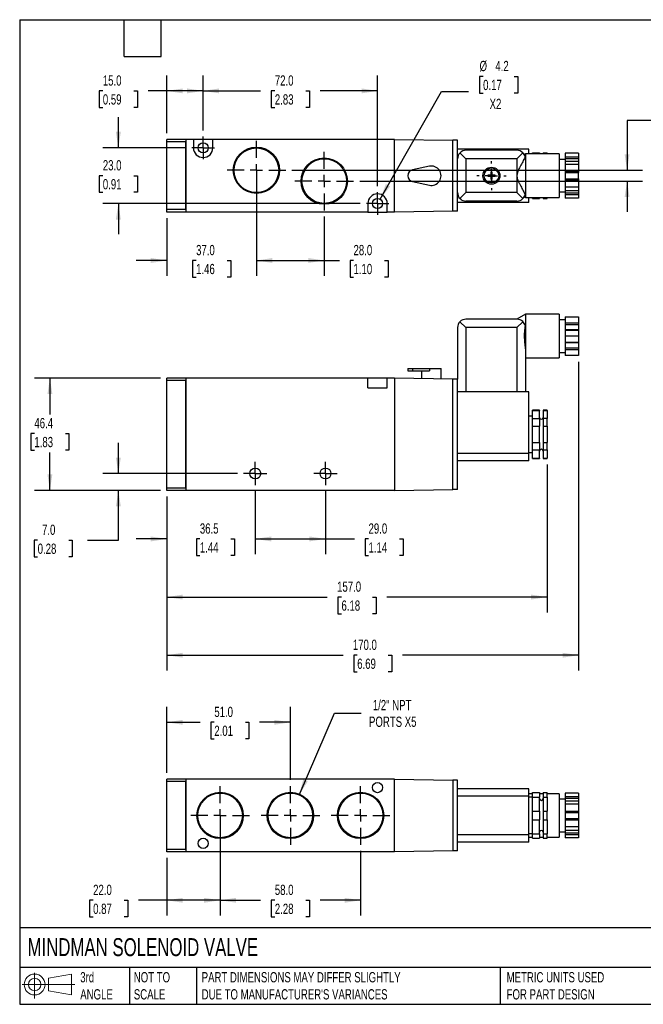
# Model space of a CAD drawing. Header units: millimetres. Extents: x 13 to 546, y 13 to 419.
# Tile 1 of 2: x 13 to 270, y 13 to 419. Entities that reach past the tile are written whole.
import ezdxf

# ---------------------------------------------------------------- set-up
doc = ezdxf.new("R2010")
doc.units = ezdxf.units.MM
doc.header["$LTSCALE"] = 2
doc.linetypes.add('SLD-Center', pattern=[19.05, 15.24, -1.27, 1.27, -1.27])
doc.linetypes.add('SLD-Solid', pattern=[0])
doc.layers.add('CENTER', color=40, linetype='SLD-Center')
doc.layers.add('SLD-DEFPOINTS', color=7, linetype='Continuous')
doc.layers.add('DIMENSIONS', color=140, linetype='SLD-Solid', lineweight=25)
doc.layers.add('TEXT', color=140, linetype='SLD-Solid', lineweight=25)
doc.styles.add('SLDTEXTSTYLE0', font='TXT', dxfattribs={"width": 0.7})
doc.dimstyles.new('SLDDIMSTYLE0', dxfattribs={"dimtxt": 4.316016, "dimasz": 6.604, "dimexe": 0, "dimexo": 0.0625, "dimgap": 1.079004, "dimtad": 0, "dimtih": 1, "dimtoh": 1, "dimdec": 1, "dimrnd": 1e-09, "dimzin": 4, "dimdsep": 46, "dimtxsty": 'SLDTEXTSTYLE0', "dimsah": 1, "dimcen": 0.09, "dimadec": 0, "dimazin": 1, "dimtfac": 1, "dimtdec": 1, "dimtofl": 0, "dimtmove": 0, "dimatfit": 3, "dimfxl": 0, "dimfrac": 2, "dimtolj": 1, "dimtzin": 12, "dimarcsym": 0})
doc.dimstyles.new('SLDDIMSTYLE1', dxfattribs={"dimtxt": 4.316016, "dimasz": 6.604, "dimexe": 0, "dimexo": 0.0625, "dimgap": 1.079004, "dimtad": 0, "dimtih": 1, "dimtoh": 1, "dimdec": 1, "dimrnd": 1e-09, "dimzin": 12, "dimdsep": 46, "dimtxsty": 'SLDTEXTSTYLE0', "dimsah": 1, "dimcen": 0.09, "dimadec": 0, "dimazin": 3, "dimtfac": 1, "dimtdec": 1, "dimtmove": 0, "dimatfit": 0, "dimfxl": 0, "dimfrac": 2, "dimtolj": 1, "dimtzin": 12, "dimarcsym": 0})
doc.dimstyles.new('SLDDIMSTYLE2', dxfattribs={"dimtxt": 4.316016, "dimasz": 6.604, "dimexe": 0, "dimexo": 0.0625, "dimgap": 1.079004, "dimtad": 0, "dimtih": 1, "dimtoh": 1, "dimdec": 1, "dimrnd": 1e-09, "dimzin": 4, "dimdsep": 46, "dimtxsty": 'SLDTEXTSTYLE0', "dimsah": 1, "dimcen": 0.09, "dimadec": 0, "dimazin": 1, "dimtfac": 1, "dimtdec": 1, "dimtmove": 0, "dimatfit": 0, "dimfxl": 0, "dimfrac": 2, "dimtolj": 1, "dimtzin": 12, "dimarcsym": 0})
doc.dimstyles.new('SLDDIMSTYLE3', dxfattribs={"dimtxt": 4.316016, "dimasz": 6.604, "dimexe": 0, "dimexo": 0.0625, "dimgap": 1.079004, "dimtad": 0, "dimtih": 1, "dimtoh": 1, "dimdec": 1, "dimrnd": 1e-09, "dimzin": 12, "dimdsep": 46, "dimtxsty": 'SLDTEXTSTYLE0', "dimsah": 1, "dimcen": 0.09, "dimadec": 0, "dimazin": 3, "dimtfac": 1, "dimtdec": 1, "dimtofl": 0, "dimtmove": 0, "dimatfit": 3, "dimfxl": 0, "dimfrac": 2, "dimtolj": 1, "dimtzin": 12, "dimarcsym": 0})
doc.dimstyles.new('SLDDIMSTYLE4', dxfattribs={"dimtxt": 4.316016, "dimasz": 6.604, "dimexe": 0, "dimexo": 0.0625, "dimgap": 1.079004, "dimtad": 0, "dimtih": 1, "dimtoh": 1, "dimdec": 1, "dimrnd": 1e-09, "dimzin": 12, "dimdsep": 46, "dimtxsty": 'SLDTEXTSTYLE0', "dimsah": 1, "dimcen": 0, "dimadec": 0, "dimazin": 3, "dimtfac": 1, "dimtdec": 1, "dimtofl": 0, "dimtmove": 0, "dimatfit": 3, "dimfxl": 0, "dimfrac": 2, "dimtolj": 1, "dimtzin": 12, "dimarcsym": 0})
doc.dimstyles.new('SLDDIMSTYLE5', dxfattribs={"dimtxt": 4.316016, "dimasz": 6.604, "dimexe": 0, "dimexo": 0.0625, "dimgap": 1.079004, "dimtad": 0, "dimtih": 1, "dimtoh": 1, "dimdec": 1, "dimrnd": 1e-09, "dimzin": 12, "dimdsep": 46, "dimtxsty": 'SLDTEXTSTYLE0', "dimsah": 1, "dimcen": 0, "dimadec": 0, "dimazin": 3, "dimtfac": 1, "dimtdec": 1, "dimtofl": 0, "dimtmove": 0, "dimatfit": 3, "dimfxl": 0, "dimfrac": 2, "dimtolj": 1, "dimtzin": 12, "dimarcsym": 0})

# ---------------------------------------------------------------- blocks, each defined once
blk = doc.blocks.new('Block11')
at = {"color": 7, "linetype": 'SLD-Solid', "lineweight": 18}
for p, q in [((5.18, 10.62), (5.18, 0)), ((10.96, 8.33), (20.35, 10.06)), ((10.96, 3.19), (10.96, 8.33)), ((20.35, 10.06), (20.35, 1.46)), ((0, 5.76), (21.75, 5.76)), ((10.96, 3.19), (20.35, 1.46))]:
    blk.add_line(p, q, dxfattribs=at)
for radius in [4.3, 2.57]:
    blk.add_circle((5.18, 5.76), radius, dxfattribs=at)
blk = doc.blocks.new('Block12')
at = {"layer": 'SLD-DEFPOINTS'}
blk.add_blockref('Block11', (0, 0), dxfattribs=at)
blk = doc.blocks.new('_D')
at = {"layer": 'DIMENSIONS'}
for p, q in [((109.93, 224.46), (109.93, 198.44)), ((138.93, 224.46), (138.93, 198.44)), ((109.93, 204.79), (138.93, 204.79)), ((138.93, 204.79), (150.85, 204.79)), ((156.7, 204.79), (155.25, 204.79)), ((155.25, 204.79), (155.25, 197.93)), ((169.52, 204.79), (170.97, 204.79)), ((170.97, 204.79), (170.97, 197.93)), ((155.25, 197.93), (156.7, 197.93)), ((170.97, 197.93), (169.52, 197.93))]:
    blk.add_line(p, q, dxfattribs=at)
for points in [[(109.93, 204.79), (116.53, 203.77), (116.53, 205.8)], [(138.93, 204.79), (132.32, 205.8), (132.32, 203.77)]]:
    blk.add_solid(points, dxfattribs=at)
at = {"layer": 'DIMENSIONS', "char_height": 4.233, "attachment_point": 1, "style": 'SLDTEXTSTYLE0'}
for s, insert in [('29.0', (156.7, 211.21)), ('1.14', (156.7, 203.39))]:
    blk.add_mtext(s, dxfattribs=dict(at, insert=insert))
blk = doc.blocks.new('_D_1')
at = {"layer": 'DIMENSIONS'}
for p, q in [((109.93, 224.46), (109.93, 198.44)), ((73.43, 222.25), (73.43, 198.44)), ((73.43, 204.79), (60.73, 204.79)), ((87.07, 204.79), (85.62, 204.79)), ((85.62, 204.79), (85.62, 197.93)), ((99.9, 204.79), (101.35, 204.79)), ((101.35, 204.79), (101.35, 197.93)), ((109.93, 204.79), (122.63, 204.79)), ((85.62, 197.93), (87.07, 197.93)), ((101.35, 197.93), (99.9, 197.93))]:
    blk.add_line(p, q, dxfattribs=at)
for points in [[(73.43, 204.79), (66.82, 205.8), (66.82, 203.77)], [(109.93, 204.79), (116.53, 203.77), (116.53, 205.8)]]:
    blk.add_solid(points, dxfattribs=at)
at = {"layer": 'DIMENSIONS', "char_height": 4.233, "attachment_point": 1, "style": 'SLDTEXTSTYLE0'}
for s, insert in [('36.5', (87.07, 211.21)), ('1.44', (87.07, 203.39))]:
    blk.add_mtext(s, dxfattribs=dict(at, insert=insert))
blk = doc.blocks.new('_D_2')
at = {"layer": 'DIMENSIONS'}
for p, q in [((53.43, 231.79), (53.43, 244.49)), ((102.6, 231.79), (47.08, 231.79)), ((70.89, 224.79), (47.08, 224.79)), ((53.43, 204.26), (53.43, 224.79)), ((20.12, 204.26), (18.67, 204.26)), ((18.67, 204.26), (18.67, 197.4)), ((32.95, 204.26), (34.4, 204.26)), ((34.4, 204.26), (34.4, 197.4)), ((40.73, 204.26), (53.43, 204.26)), ((18.67, 197.4), (20.12, 197.4)), ((34.4, 197.4), (32.95, 197.4))]:
    blk.add_line(p, q, dxfattribs=at)
for points in [[(53.43, 231.79), (54.44, 238.39), (52.41, 238.39)], [(53.43, 224.79), (52.41, 218.18), (54.44, 218.18)]]:
    blk.add_solid(points, dxfattribs=at)
at = {"layer": 'DIMENSIONS', "char_height": 4.233, "attachment_point": 1, "style": 'SLDTEXTSTYLE0'}
for s, insert in [('7.0', (21.92, 210.69)), ('0.28', (20.12, 202.86))]:
    blk.add_mtext(s, dxfattribs=dict(at, insert=insert))
blk = doc.blocks.new('_D_3')
at = {"layer": 'DIMENSIONS'}
for p, q in [((70.89, 271.19), (18.82, 271.19)), ((25.17, 271.19), (25.17, 256.11)), ((18.76, 248.29), (17.31, 248.29)), ((17.31, 248.29), (17.31, 241.43)), ((31.59, 248.29), (33.04, 248.29)), ((33.04, 248.29), (33.04, 241.43)), ((17.31, 241.43), (18.76, 241.43)), ((25.17, 224.79), (25.17, 240.46)), ((33.04, 241.43), (31.59, 241.43)), ((70.89, 224.79), (18.82, 224.79))]:
    blk.add_line(p, q, dxfattribs=at)
for points in [[(25.17, 271.19), (24.16, 264.58), (26.19, 264.58)], [(25.17, 224.79), (26.19, 231.39), (24.16, 231.39)]]:
    blk.add_solid(points, dxfattribs=at)
at = {"layer": 'DIMENSIONS', "char_height": 4.233, "attachment_point": 1, "style": 'SLDTEXTSTYLE0'}
for s, insert in [('46.4', (18.76, 254.71)), ('1.83', (18.76, 246.89))]:
    blk.add_mtext(s, dxfattribs=dict(at, insert=insert))
blk = doc.blocks.new('_D_4')
at = {"layer": 'DIMENSIONS'}
for p, q in [((230.43, 235.45), (230.43, 174.44)), ((73.43, 222.25), (73.43, 174.44)), ((73.43, 180.79), (139.67, 180.79)), ((145.52, 180.79), (144.07, 180.79)), ((144.07, 180.79), (144.07, 173.93)), ((158.34, 180.79), (159.79, 180.79)), ((159.79, 180.79), (159.79, 173.93)), ((230.43, 180.79), (164.19, 180.79)), ((144.07, 173.93), (145.52, 173.93)), ((159.79, 173.93), (158.34, 173.93))]:
    blk.add_line(p, q, dxfattribs=at)
for points in [[(73.43, 180.79), (80.03, 179.77), (80.03, 181.8)], [(230.43, 180.79), (223.82, 181.8), (223.82, 179.77)]]:
    blk.add_solid(points, dxfattribs=at)
at = {"layer": 'DIMENSIONS', "char_height": 4.233, "attachment_point": 1, "style": 'SLDTEXTSTYLE0'}
for s, insert in [('157.0', (143.72, 187.21)), ('6.18', (145.52, 179.39))]:
    blk.add_mtext(s, dxfattribs=dict(at, insert=insert))
blk = doc.blocks.new('_D_5')
at = {"layer": 'DIMENSIONS'}
for p, q in [((243.43, 277.95), (243.43, 150.44)), ((73.43, 222.25), (73.43, 150.44)), ((73.43, 156.79), (146.17, 156.79)), ((152.02, 156.79), (150.57, 156.79)), ((150.57, 156.79), (150.57, 149.93)), ((164.84, 156.79), (166.29, 156.79)), ((166.29, 156.79), (166.29, 149.93)), ((243.43, 156.79), (170.69, 156.79)), ((150.57, 149.93), (152.02, 149.93)), ((166.29, 149.93), (164.84, 149.93))]:
    blk.add_line(p, q, dxfattribs=at)
for points in [[(73.43, 156.79), (80.03, 155.77), (80.03, 157.8)], [(243.43, 156.79), (236.82, 157.8), (236.82, 155.77)]]:
    blk.add_solid(points, dxfattribs=at)
at = {"layer": 'DIMENSIONS', "char_height": 4.233, "attachment_point": 1, "style": 'SLDTEXTSTYLE0'}
for s, insert in [('170.0', (150.22, 163.21)), ('6.69', (152.02, 155.39))]:
    blk.add_mtext(s, dxfattribs=dict(at, insert=insert))
blk = doc.blocks.new('SW_CENTERMARKSYMBOL_0')
at = {"layer": 'CENTER', "color": 0}
for p, q in [((0, 2.54), (0, 4.79)), ((-2.54, 0), (-4.79, 0)), ((0, 0), (-2.54, 0)), ((0, 0), (0, 2.54)), ((0, 0), (0, -2.54)), ((0, 0), (2.54, 0)), ((2.54, 0), (4.79, 0)), ((0, -2.54), (0, -4.79))]:
    blk.add_line(p, q, dxfattribs=at)
blk = doc.blocks.new('SW_CENTERMARKSYMBOL_1')
at = {"layer": 'CENTER', "color": 0}
for p, q in [((0, 2.54), (0, 4.79)), ((-2.54, 0), (-4.79, 0)), ((0, 0), (-2.54, 0)), ((0, 0), (0, 2.54)), ((0, 0), (0, -2.54)), ((0, 0), (2.54, 0)), ((2.54, 0), (4.79, 0)), ((0, -2.54), (0, -4.79))]:
    blk.add_line(p, q, dxfattribs=at)
blk = doc.blocks.new('_D_9')
at = {"layer": 'DIMENSIONS'}
for p, q in [((88.43, 373.39), (88.43, 396.06)), ((160.43, 350.39), (160.43, 396.06)), ((88.43, 389.71), (112.17, 389.71)), ((118.02, 389.71), (116.57, 389.71)), ((116.57, 389.71), (116.57, 382.85)), ((130.84, 389.71), (132.29, 389.71)), ((132.29, 389.71), (132.29, 382.85)), ((160.43, 389.71), (136.69, 389.71)), ((116.57, 382.85), (118.02, 382.85)), ((132.29, 382.85), (130.84, 382.85))]:
    blk.add_line(p, q, dxfattribs=at)
for points in [[(88.43, 389.71), (95.03, 388.7), (95.03, 390.73)], [(160.43, 389.71), (153.82, 390.73), (153.82, 388.7)]]:
    blk.add_solid(points, dxfattribs=at)
at = {"layer": 'DIMENSIONS', "char_height": 4.233, "attachment_point": 1, "style": 'SLDTEXTSTYLE0'}
for s, insert in [('72.0', (118.02, 396.13)), ('2.83', (118.02, 388.31))]:
    blk.add_mtext(s, dxfattribs=dict(at, insert=insert))
blk = doc.blocks.new('_D_10')
at = {"layer": 'DIMENSIONS'}
for p, q in [((73.43, 372.25), (73.43, 396.06)), ((88.43, 373.39), (88.43, 396.06)), ((47.02, 389.71), (45.57, 389.71)), ((45.57, 389.71), (45.57, 382.85)), ((59.84, 389.71), (61.29, 389.71)), ((61.29, 389.71), (61.29, 382.85)), ((73.43, 389.71), (65.69, 389.71)), ((88.43, 389.71), (73.43, 389.71)), ((45.57, 382.85), (47.02, 382.85)), ((61.29, 382.85), (59.84, 382.85))]:
    blk.add_line(p, q, dxfattribs=at)
for points in [[(73.43, 389.71), (80.03, 388.7), (80.03, 390.73)], [(88.43, 389.71), (81.82, 390.73), (81.82, 388.7)]]:
    blk.add_solid(points, dxfattribs=at)
at = {"layer": 'DIMENSIONS', "char_height": 4.233, "attachment_point": 1, "style": 'SLDTEXTSTYLE0'}
for s, insert in [('15.0', (47.02, 396.13)), ('0.59', (47.02, 388.31))]:
    blk.add_mtext(s, dxfattribs=dict(at, insert=insert))
blk = doc.blocks.new('_D_11')
at = {"layer": 'DIMENSIONS'}
for p, q in [((53.43, 366.21), (53.43, 378.91)), ((81.25, 366.21), (47.08, 366.21)), ((47.02, 354.71), (45.57, 354.71)), ((45.57, 354.71), (45.57, 347.85)), ((59.84, 354.71), (61.29, 354.71)), ((61.29, 354.71), (61.29, 347.85)), ((45.57, 347.85), (47.02, 347.85)), ((61.29, 347.85), (59.84, 347.85)), ((153.25, 343.21), (47.08, 343.21)), ((53.43, 343.21), (53.43, 330.51))]:
    blk.add_line(p, q, dxfattribs=at)
for points in [[(53.43, 366.21), (54.44, 372.82), (52.41, 372.82)], [(53.43, 343.21), (52.41, 336.61), (54.44, 336.61)]]:
    blk.add_solid(points, dxfattribs=at)
at = {"layer": 'DIMENSIONS', "char_height": 4.233, "attachment_point": 1, "style": 'SLDTEXTSTYLE0'}
for s, insert in [('23.0', (47.02, 361.13)), ('0.91', (47.02, 353.31))]:
    blk.add_mtext(s, dxfattribs=dict(at, insert=insert))
blk = doc.blocks.new('_D_12')
at = {"layer": 'DIMENSIONS'}
for p, q in [((276.13, 377.49), (263.43, 377.49)), ((263.43, 377.49), (263.43, 356.96)), ((283.91, 377.49), (282.46, 377.49)), ((282.46, 377.49), (282.46, 370.63)), ((296.73, 377.49), (298.18, 377.49)), ((298.18, 377.49), (298.18, 370.63)), ((282.46, 370.63), (283.91, 370.63)), ((298.18, 370.63), (296.73, 370.63)), ((125.08, 356.96), (269.78, 356.96)), ((153.08, 352.46), (269.78, 352.46)), ((263.43, 352.46), (263.43, 339.76))]:
    blk.add_line(p, q, dxfattribs=at)
for points in [[(263.43, 356.96), (264.44, 363.57), (262.41, 363.57)], [(263.43, 352.46), (262.41, 345.86), (264.44, 345.86)]]:
    blk.add_solid(points, dxfattribs=at)
at = {"layer": 'DIMENSIONS', "char_height": 4.233, "attachment_point": 1, "style": 'SLDTEXTSTYLE0'}
for s, insert in [('4.5', (285.7, 383.91)), ('0.18', (283.91, 376.08))]:
    blk.add_mtext(s, dxfattribs=dict(at, insert=insert))
blk = doc.blocks.new('_D_13')
at = {"layer": 'DIMENSIONS'}
for p, q in [((110.43, 354.42), (110.43, 313.36)), ((73.43, 337.17), (73.43, 313.36)), ((73.43, 319.71), (60.73, 319.71)), ((85.52, 319.71), (84.07, 319.71)), ((84.07, 319.71), (84.07, 312.85)), ((98.34, 319.71), (99.79, 319.71)), ((99.79, 319.71), (99.79, 312.85)), ((110.43, 319.71), (123.13, 319.71)), ((84.07, 312.85), (85.52, 312.85)), ((99.79, 312.85), (98.34, 312.85))]:
    blk.add_line(p, q, dxfattribs=at)
for points in [[(73.43, 319.71), (66.82, 320.73), (66.82, 318.7)], [(110.43, 319.71), (117.03, 318.7), (117.03, 320.73)]]:
    blk.add_solid(points, dxfattribs=at)
at = {"layer": 'DIMENSIONS', "char_height": 4.233, "attachment_point": 1, "style": 'SLDTEXTSTYLE0'}
for s, insert in [('37.0', (85.52, 326.13)), ('1.46', (85.52, 318.31))]:
    blk.add_mtext(s, dxfattribs=dict(at, insert=insert))
blk = doc.blocks.new('_D_14')
at = {"layer": 'DIMENSIONS'}
for p, q in [((110.43, 342.31), (110.43, 313.36)), ((138.43, 337.81), (138.43, 313.36)), ((110.43, 319.71), (138.43, 319.71)), ((138.43, 319.71), (144.65, 319.71)), ((150.5, 319.71), (149.05, 319.71)), ((149.05, 319.71), (149.05, 312.85)), ((163.32, 319.71), (164.77, 319.71)), ((164.77, 319.71), (164.77, 312.85)), ((149.05, 312.85), (150.5, 312.85)), ((164.77, 312.85), (163.32, 312.85))]:
    blk.add_line(p, q, dxfattribs=at)
for points in [[(110.43, 319.71), (117.03, 318.7), (117.03, 320.73)], [(138.43, 319.71), (131.82, 320.73), (131.82, 318.7)]]:
    blk.add_solid(points, dxfattribs=at)
at = {"layer": 'DIMENSIONS', "char_height": 4.233, "attachment_point": 1, "style": 'SLDTEXTSTYLE0'}
for s, insert in [('28.0', (150.5, 326.13)), ('1.10', (150.5, 318.31))]:
    blk.add_mtext(s, dxfattribs=dict(at, insert=insert))
blk = doc.blocks.new('_D_15')
at = {"layer": 'DIMENSIONS'}
for p, q in [((203.99, 395.68), (202.54, 395.68)), ((202.54, 395.68), (202.54, 388.82)), ((216.81, 395.68), (218.26, 395.68)), ((218.26, 395.68), (218.26, 388.82)), ((161.47, 345.04), (186.8, 389.41)), ((186.8, 389.41), (197.91, 389.41)), ((202.54, 388.82), (203.99, 388.82)), ((218.26, 388.82), (216.81, 388.82))]:
    blk.add_line(p, q, dxfattribs=at)
blk.add_solid([(161.47, 345.04), (165.63, 350.27), (163.86, 351.27)], dxfattribs=at)
at = {"layer": 'DIMENSIONS', "char_height": 4.233, "attachment_point": 1, "style": 'SLDTEXTSTYLE0'}
for s, insert in [('%%c', (202.53, 402.1)), ('4.2', (209.04, 402.1)), ('0.17', (203.99, 394.28)), ('X2', (206.67, 386.45))]:
    blk.add_mtext(s, dxfattribs=dict(at, insert=insert))
blk = doc.blocks.new('SW_CENTERMARKSYMBOL_4')
at = {"layer": 'CENTER', "color": 0}
for p, q in [((0, 5.08), (0, 6.04)), ((-5.08, 0), (-6.04, 0)), ((0, 0), (-2.54, 0)), ((0, 0), (0, 2.54)), ((0, 0), (0, -2.54)), ((0, 0), (2.54, 0)), ((5.08, 0), (6.04, 0)), ((0, -5.08), (0, -6.04))]:
    blk.add_line(p, q, dxfattribs=at)
blk = doc.blocks.new('SW_CENTERMARKSYMBOL_5')
at = {"layer": 'CENTER', "color": 0}
for p, q in [((0, 2.54), (0, 4.64)), ((-2.54, 0), (-4.64, 0)), ((0, 0), (-2.54, 0)), ((0, 0), (0, 2.54)), ((0, 0), (0, -2.54)), ((0, 0), (2.54, 0)), ((2.54, 0), (4.64, 0)), ((0, -2.54), (0, -4.64))]:
    blk.add_line(p, q, dxfattribs=at)
blk = doc.blocks.new('SW_CENTERMARKSYMBOL_6')
at = {"layer": 'CENTER', "color": 0}
for p, q in [((0, 2.54), (0, 4.64)), ((-2.54, 0), (-4.64, 0)), ((0, 0), (-2.54, 0)), ((0, 0), (0, 2.54)), ((0, 0), (0, -2.54)), ((0, 0), (2.54, 0)), ((2.54, 0), (4.64, 0)), ((0, -2.54), (0, -4.64))]:
    blk.add_line(p, q, dxfattribs=at)
blk = doc.blocks.new('SW_CENTERMARKSYMBOL_7')
at = {"layer": 'CENTER', "color": 0}
for p, q in [((0, 5.08), (0, 12.11)), ((-5.08, 0), (-12.11, 0)), ((0, 0), (-2.54, 0)), ((0, 0), (0, 2.54)), ((0, 0), (0, -2.54)), ((0, 0), (2.54, 0)), ((5.08, 0), (12.11, 0)), ((0, -5.08), (0, -12.11))]:
    blk.add_line(p, q, dxfattribs=at)
blk = doc.blocks.new('SW_CENTERMARKSYMBOL_8')
at = {"layer": 'CENTER', "color": 0}
for p, q in [((0, 5.08), (0, 12.11)), ((-5.08, 0), (-12.11, 0)), ((0, 0), (-2.54, 0)), ((0, 0), (0, 2.54)), ((0, 0), (0, -2.54)), ((0, 0), (2.54, 0)), ((5.08, 0), (12.11, 0)), ((0, -5.08), (0, -12.11))]:
    blk.add_line(p, q, dxfattribs=at)
blk = doc.blocks.new('_D_16')
at = {"layer": 'DIMENSIONS'}
for p, q in [((95.43, 88.1), (95.43, 49.29)), ((153.43, 75.99), (153.43, 49.29)), ((95.43, 55.64), (112.17, 55.64)), ((118.02, 55.64), (116.57, 55.64)), ((116.57, 55.64), (116.57, 48.78)), ((130.84, 55.64), (132.29, 55.64)), ((132.29, 55.64), (132.29, 48.78)), ((153.43, 55.64), (136.69, 55.64)), ((116.57, 48.78), (118.02, 48.78)), ((132.29, 48.78), (130.84, 48.78))]:
    blk.add_line(p, q, dxfattribs=at)
for points in [[(95.43, 55.64), (102.03, 54.62), (102.03, 56.65)], [(153.43, 55.64), (146.82, 56.65), (146.82, 54.62)]]:
    blk.add_solid(points, dxfattribs=at)
at = {"layer": 'DIMENSIONS', "char_height": 4.233, "attachment_point": 1, "style": 'SLDTEXTSTYLE0'}
for s, insert in [('58.0', (118.02, 62.06)), ('2.28', (118.02, 54.24))]:
    blk.add_mtext(s, dxfattribs=dict(at, insert=insert))
blk = doc.blocks.new('_D_17')
at = {"layer": 'DIMENSIONS'}
for p, q in [((95.43, 75.99), (95.43, 49.29)), ((73.43, 73.1), (73.43, 49.29)), ((43.02, 55.64), (41.57, 55.64)), ((41.57, 55.64), (41.57, 48.78)), ((55.85, 55.64), (57.3, 55.64)), ((57.3, 55.64), (57.3, 48.78)), ((73.43, 55.64), (61.69, 55.64)), ((95.43, 55.64), (73.43, 55.64)), ((41.57, 48.78), (43.02, 48.78)), ((57.3, 48.78), (55.85, 48.78))]:
    blk.add_line(p, q, dxfattribs=at)
for points in [[(73.43, 55.64), (80.03, 54.62), (80.03, 56.65)], [(95.43, 55.64), (88.82, 56.65), (88.82, 54.62)]]:
    blk.add_solid(points, dxfattribs=at)
at = {"layer": 'DIMENSIONS', "char_height": 4.233, "attachment_point": 1, "style": 'SLDTEXTSTYLE0'}
for s, insert in [('22.0', (43.02, 62.06)), ('0.87', (43.02, 54.24))]:
    blk.add_mtext(s, dxfattribs=dict(at, insert=insert))
blk = doc.blocks.new('_D_18')
at = {"layer": 'DIMENSIONS'}
for p, q in [((73.43, 108.18), (73.43, 135.45)), ((124.43, 105.29), (124.43, 135.45)), ((73.43, 129.1), (87.18, 129.1)), ((93.03, 129.1), (91.58, 129.1)), ((91.58, 129.1), (91.58, 122.24)), ((105.86, 129.1), (107.3, 129.1)), ((107.3, 129.1), (107.3, 122.24)), ((124.43, 129.1), (111.7, 129.1)), ((91.58, 122.24), (93.03, 122.24)), ((107.3, 122.24), (105.86, 122.24))]:
    blk.add_line(p, q, dxfattribs=at)
for points in [[(73.43, 129.1), (80.03, 128.08), (80.03, 130.11)], [(124.43, 129.1), (117.82, 130.11), (117.82, 128.08)]]:
    blk.add_solid(points, dxfattribs=at)
at = {"layer": 'DIMENSIONS', "char_height": 4.233, "attachment_point": 1, "style": 'SLDTEXTSTYLE0'}
for s, insert in [('51.0', (93.03, 135.52)), ('2.01', (93.03, 127.7))]:
    blk.add_mtext(s, dxfattribs=dict(at, insert=insert))
blk = doc.blocks.new('_D_19')
at = {"layer": 'DIMENSIONS'}
for p, q in [((128.07, 99.08), (142.61, 132.85)), ((142.61, 132.85), (153.72, 132.85))]:
    blk.add_line(p, q, dxfattribs=at)
blk.add_solid([(128.07, 99.08), (131.61, 104.75), (129.75, 105.55)], dxfattribs=at)
at = {"layer": 'DIMENSIONS', "char_height": 4.233, "attachment_point": 1, "style": 'SLDTEXTSTYLE0'}
for s, insert in [('1/2" NPT', (158.46, 138.31)), ('PORTS X5', (156.89, 131.45))]:
    blk.add_mtext(s, dxfattribs=dict(at, insert=insert))
blk = doc.blocks.new('SW_CENTERMARKSYMBOL_9')
at = {"layer": 'CENTER', "color": 0}
for p, q in [((0, 5.08), (0, 12.11)), ((-5.08, 0), (-12.11, 0)), ((0, 0), (-2.54, 0)), ((0, 0), (0, 2.54)), ((0, 0), (0, -2.54)), ((0, 0), (2.54, 0)), ((5.08, 0), (12.11, 0)), ((0, -5.08), (0, -12.11))]:
    blk.add_line(p, q, dxfattribs=at)
blk = doc.blocks.new('SW_CENTERMARKSYMBOL_10')
at = {"layer": 'CENTER', "color": 0}
for p, q in [((0, 5.08), (0, 12.11)), ((-5.08, 0), (-12.11, 0)), ((0, 0), (-2.54, 0)), ((0, 0), (0, 2.54)), ((0, 0), (0, -2.54)), ((0, 0), (2.54, 0)), ((5.08, 0), (12.11, 0)), ((0, -5.08), (0, -12.11))]:
    blk.add_line(p, q, dxfattribs=at)
blk = doc.blocks.new('SW_CENTERMARKSYMBOL_11')
at = {"layer": 'CENTER', "color": 0}
for p, q in [((0, 5.08), (0, 12.11)), ((-5.08, 0), (-12.11, 0)), ((0, 0), (-2.54, 0)), ((0, 0), (0, 2.54)), ((0, 0), (0, -2.54)), ((0, 0), (2.54, 0)), ((5.08, 0), (12.11, 0)), ((0, -5.08), (0, -12.11))]:
    blk.add_line(p, q, dxfattribs=at)

msp = doc.modelspace()

# ---------------------------------------------------------------- linework, layer by layer
for p, q in [((81.33, 369.71), (73.43, 369.71)), ((73.43, 368.71), (73.43, 369.71)), ((81.33, 368.71), (73.43, 368.71)), ((73.43, 340.71), (73.43, 368.71)), ((81.33, 369.71), (81.33, 369.66)), ((81.33, 369.66), (81.43, 369.66)), ((81.43, 369.02), (81.33, 369.02)), ((81.33, 369.02), (81.33, 368.71)), ((81.33, 340.71), (81.33, 368.71)), ((81.43, 339.71), (81.43, 369.71)), ((84.43, 369.71), (81.43, 369.71)), ((84.43, 369.71), (84.43, 366.21)), ((92.43, 369.71), (84.43, 369.71)), ((92.43, 366.21), (92.43, 369.71)), ((167.43, 369.71), (92.43, 369.71)), ((167.43, 339.71), (167.43, 369.71)), ((167.43, 369.71), (191.43, 369.31)), ((191.43, 340.11), (191.43, 369.31)), ((193.43, 369.31), (191.43, 369.31)), ((193.43, 361.71), (193.43, 369.31)), ((222.93, 365.71), (193.43, 365.71)), ((193.43, 347.71), (193.43, 361.71)), ((194.45, 364.19), (196.93, 361.71)), ((217.93, 365.21), (196.93, 365.21)), ((196.93, 361.71), (196.93, 347.71)), ((217.93, 361.71), (196.93, 361.71)), ((217.93, 361.71), (220.4, 364.19)), ((217.93, 361.71), (217.93, 347.71)), ((221.43, 363.71), (220.97, 363.45)), ((235.43, 363.71), (221.43, 363.71)), ((221.43, 363.71), (221.43, 345.71)), ((222.93, 363.71), (222.93, 365.71)), ((224.43, 364.13), (227.28, 364.13)), ((224.43, 363.71), (224.43, 364.13)), ((227.28, 364.13), (227.28, 363.71)), ((228.78, 364.13), (230.43, 364.13)), ((228.78, 364.13), (228.78, 363.71)), ((230.43, 363.71), (230.43, 364.13)), ((235.43, 363.71), (235.43, 345.71)), ((243.43, 363.95), (237.93, 363.95)), ((237.93, 363.95), (237.93, 362.51)), ((237.93, 362.51), (243.43, 362.51)), ((237.93, 362.51), (237.93, 361.83)), ((237.93, 361.83), (243.43, 361.83)), ((237.93, 361.83), (237.93, 360.76)), ((243.43, 363.95), (243.43, 362.51)), ((243.43, 362.51), (243.43, 361.83)), ((243.43, 361.83), (243.43, 360.76)), ((181.8, 358.62), (174.91, 357.16)), ((237.93, 361.41), (235.43, 361.41)), ((237.93, 360.76), (243.43, 360.76)), ((237.93, 360.76), (237.93, 359.33)), ((243.43, 359.33), (237.93, 359.33)), ((237.93, 359.33), (237.93, 356.46)), ((243.43, 360.76), (243.43, 359.33)), ((243.43, 359.33), (243.43, 356.46)), ((207.18, 354.96), (205.93, 354.96)), ((205.93, 354.96), (205.93, 354.46)), ((205.93, 354.46), (207.18, 354.46)), ((207.18, 356.21), (207.18, 354.96)), ((207.68, 356.21), (207.18, 356.21)), ((207.18, 354.46), (207.18, 353.21)), ((207.68, 354.96), (207.68, 356.21)), ((208.93, 354.96), (207.68, 354.96)), ((207.68, 353.21), (207.68, 354.46)), ((207.68, 354.46), (208.93, 354.46)), ((208.93, 354.46), (208.93, 354.96)), ((237.93, 356.46), (243.43, 356.46)), ((237.93, 356.46), (237.93, 355.96)), ((237.93, 355.96), (243.43, 355.96)), ((237.93, 355.96), (237.93, 353.46)), ((243.43, 356.46), (243.43, 355.96)), ((243.43, 353.46), (243.43, 355.96)), ((174.91, 352.27), (181.8, 350.8)), ((207.18, 353.21), (207.68, 353.21)), ((237.93, 353.46), (243.43, 353.46)), ((237.93, 353.46), (237.93, 352.96)), ((237.93, 352.96), (243.43, 352.96)), ((237.93, 352.96), (237.93, 350.09)), ((237.93, 350.09), (243.43, 350.09)), ((237.93, 350.09), (237.93, 348.66)), ((243.43, 353.46), (243.43, 352.96)), ((243.43, 352.96), (243.43, 350.09)), ((243.43, 350.09), (243.43, 348.66)), ((193.43, 340.11), (193.43, 347.71)), ((196.93, 347.71), (194.45, 345.24)), ((217.93, 347.71), (196.93, 347.71)), ((220.4, 345.24), (217.93, 347.71)), ((220.97, 345.98), (221.43, 345.71)), ((221.43, 345.71), (235.43, 345.71)), ((222.93, 343.71), (222.93, 345.71)), ((224.43, 345.29), (224.43, 345.71)), ((227.28, 345.71), (227.28, 345.29)), ((228.78, 345.71), (228.78, 345.29)), ((230.43, 345.29), (230.43, 345.71)), ((235.43, 348.01), (237.93, 348.01)), ((237.93, 348.66), (243.43, 348.66)), ((237.93, 348.66), (237.93, 347.59)), ((237.93, 347.59), (243.43, 347.59)), ((237.93, 347.59), (237.93, 346.91)), ((237.93, 346.91), (243.43, 346.91)), ((237.93, 346.91), (237.93, 345.47)), ((243.43, 345.47), (237.93, 345.47)), ((243.43, 348.66), (243.43, 347.59)), ((243.43, 347.59), (243.43, 346.91)), ((243.43, 346.91), (243.43, 345.47)), ((156.43, 343.21), (156.43, 339.71)), ((164.43, 339.71), (164.43, 343.21)), ((222.93, 343.71), (193.43, 343.71)), ((217.93, 344.21), (196.93, 344.21)), ((224.43, 345.29), (227.28, 345.29)), ((224.43, 345.29), (227.28, 345.29)), ((228.78, 345.29), (230.43, 345.29)), ((228.78, 345.29), (230.43, 345.29)), ((81.33, 340.71), (73.43, 340.71)), ((73.43, 339.71), (73.43, 340.71)), ((81.33, 339.71), (73.43, 339.71)), ((81.33, 340.71), (81.33, 340.4)), ((81.33, 340.4), (81.43, 340.4)), ((81.43, 339.76), (81.33, 339.76)), ((81.33, 339.76), (81.33, 339.71)), ((156.43, 339.71), (81.43, 339.71)), ((156.43, 339.71), (164.43, 339.71)), ((167.43, 339.71), (164.43, 339.71)), ((191.43, 340.11), (167.43, 339.71)), ((193.43, 340.11), (191.43, 340.11)), ((221.43, 297.49), (217.98, 295.5)), ((235.43, 297.49), (221.43, 297.49)), ((221.43, 297.49), (221.43, 282.83)), ((235.43, 297.49), (235.43, 279.49)), ((194.45, 294.46), (196.93, 291.99)), ((217.93, 295.49), (196.93, 295.49)), ((217.93, 291.99), (220.4, 294.46)), ((237.93, 295.19), (235.43, 295.19)), ((237.93, 296.49), (243.43, 296.49)), ((237.93, 296.49), (237.93, 294)), ((237.93, 294), (243.43, 294)), ((237.93, 294), (237.93, 293.32)), ((237.93, 293.32), (243.43, 293.32)), ((237.93, 293.32), (237.93, 291.16)), ((243.43, 296.49), (243.43, 294)), ((243.43, 294), (243.43, 293.32)), ((243.43, 293.32), (243.43, 291.16)), ((193.43, 291.99), (193.43, 270.79)), ((217.93, 291.99), (196.93, 291.99)), ((196.93, 291.99), (196.93, 265.49)), ((217.93, 291.99), (217.93, 265.49)), ((237.93, 291.16), (243.43, 291.16)), ((237.93, 291.16), (237.93, 290.97)), ((237.93, 290.97), (237.93, 288.49)), ((237.93, 290.97), (243.43, 290.97)), ((243.43, 291.16), (243.43, 290.97)), ((243.43, 290.97), (243.43, 288.49)), ((237.93, 288.49), (237.93, 286)), ((243.43, 288.49), (237.93, 288.49)), ((237.93, 286), (243.43, 286)), ((237.93, 286), (237.93, 285.82)), ((237.93, 285.82), (243.43, 285.82)), ((237.93, 285.82), (237.93, 283.66)), ((243.43, 288.49), (243.43, 286)), ((243.43, 286), (243.43, 285.82)), ((243.43, 285.82), (243.43, 283.66)), ((221.43, 282.83), (221.43, 265.49)), ((235.43, 281.79), (237.93, 281.79)), ((237.93, 283.66), (243.43, 283.66)), ((237.93, 283.66), (237.93, 282.97)), ((237.93, 282.97), (243.43, 282.97)), ((237.93, 282.97), (237.93, 280.49)), ((243.43, 280.49), (237.93, 280.49)), ((243.43, 283.66), (243.43, 282.97)), ((243.43, 282.97), (243.43, 280.49)), ((221.43, 279.49), (235.43, 279.49)), ((172.93, 275.19), (172.93, 274.19)), ((172.93, 275.19), (174.91, 275.19)), ((172.93, 274.19), (174.91, 274.19)), ((174.91, 275.19), (174.91, 274.19)), ((174.91, 275.19), (181.8, 275.19)), ((174.91, 274.19), (181.8, 274.19)), ((178.63, 274.19), (178.63, 271)), ((181.8, 275.19), (181.8, 274.19)), ((181.8, 275.19), (186.63, 275.19)), ((186.63, 270.87), (186.63, 275.19)), ((73.43, 270.19), (73.43, 271.19)), ((81.33, 271.19), (73.43, 271.19)), ((81.33, 270.19), (73.43, 270.19)), ((73.43, 225.79), (73.43, 270.19)), ((81.33, 271.19), (81.33, 271.14)), ((81.33, 271.14), (81.43, 271.14)), ((81.43, 270.5), (81.33, 270.5)), ((81.33, 270.5), (81.33, 270.19)), ((81.33, 225.79), (81.33, 270.19)), ((81.43, 224.79), (81.43, 271.19)), ((156.43, 271.19), (81.43, 271.19)), ((156.43, 267.19), (156.43, 271.19)), ((164.43, 271.19), (156.43, 271.19)), ((164.43, 267.19), (164.43, 271.19)), ((167.43, 271.19), (164.43, 271.19)), ((167.43, 271.19), (167.43, 224.79)), ((191.43, 270.79), (167.43, 271.19)), ((191.43, 225.19), (191.43, 270.79)), ((193.43, 270.79), (191.43, 270.79)), ((193.43, 225.19), (193.43, 270.79)), ((156.43, 267.19), (164.43, 267.19)), ((222.93, 265.49), (193.43, 265.49)), ((222.93, 239.99), (222.93, 265.49)), ((227.28, 257.99), (224.43, 257.99)), ((224.43, 257.83), (224.43, 257.99)), ((224.43, 257.83), (227.28, 257.83)), ((224.43, 254.46), (224.43, 257.83)), ((227.28, 257.99), (227.28, 257.83)), ((227.28, 254.46), (227.28, 257.83)), ((230.43, 257.99), (228.78, 257.99)), ((228.78, 257.99), (228.78, 257.83)), ((228.78, 257.83), (230.43, 257.83)), ((228.78, 257.83), (228.78, 254.46)), ((230.43, 257.83), (230.43, 257.99)), ((230.43, 257.83), (230.43, 254.46)), ((224.43, 255.49), (222.93, 255.49)), ((224.43, 254.46), (227.28, 254.46)), ((224.43, 251.35), (224.43, 254.46)), ((227.28, 254.46), (227.28, 251.35)), ((230.43, 254.46), (228.78, 254.46)), ((228.78, 254.46), (228.78, 251.35)), ((230.43, 251.35), (230.43, 254.46)), ((224.43, 244.62), (224.43, 251.35)), ((224.43, 251.35), (227.28, 251.35)), ((227.28, 244.62), (227.28, 251.35)), ((228.78, 251.35), (230.43, 251.35)), ((228.78, 251.35), (228.78, 244.62)), ((230.43, 251.35), (230.43, 244.62)), ((224.43, 241.52), (224.43, 244.62)), ((224.43, 244.62), (227.28, 244.62)), ((227.28, 244.62), (227.28, 241.52)), ((228.78, 244.62), (230.43, 244.62)), ((228.78, 244.62), (228.78, 241.52)), ((230.43, 241.52), (230.43, 244.62)), ((222.93, 239.99), (193.43, 239.99)), ((222.93, 240.49), (224.43, 240.49)), ((222.93, 236.99), (222.93, 239.99)), ((224.43, 241.52), (227.28, 241.52)), ((224.43, 238.15), (224.43, 241.52)), ((227.28, 238.15), (227.28, 241.52)), ((228.78, 241.52), (230.43, 241.52)), ((228.78, 241.52), (228.78, 238.15)), ((230.43, 241.52), (230.43, 238.15)), ((222.93, 236.99), (193.43, 236.99)), ((224.43, 238.15), (227.28, 238.15)), ((224.43, 237.99), (224.43, 238.15)), ((224.43, 237.99), (227.28, 237.99)), ((227.28, 238.15), (227.28, 237.99)), ((228.78, 238.15), (230.43, 238.15)), ((228.78, 238.15), (228.78, 237.99)), ((228.78, 237.99), (230.43, 237.99)), ((230.43, 237.99), (230.43, 238.15)), ((81.33, 225.79), (73.43, 225.79)), ((73.43, 224.79), (73.43, 225.79)), ((81.33, 224.79), (73.43, 224.79)), ((81.33, 225.79), (81.33, 225.48)), ((81.33, 225.48), (81.43, 225.48)), ((81.43, 224.84), (81.33, 224.84)), ((81.33, 224.84), (81.33, 224.79)), ((167.43, 224.79), (81.43, 224.79)), ((167.43, 224.79), (191.43, 225.19)), ((193.43, 225.19), (191.43, 225.19)), ((81.33, 105.64), (73.43, 105.64)), ((73.43, 104.64), (73.43, 105.64)), ((81.33, 104.64), (73.43, 104.64)), ((73.43, 76.64), (73.43, 104.64)), ((81.33, 105.64), (81.33, 105.59)), ((81.33, 105.59), (81.43, 105.59)), ((81.43, 104.95), (81.33, 104.95)), ((81.33, 104.95), (81.33, 104.64)), ((81.33, 76.64), (81.33, 104.64)), ((167.43, 105.64), (81.43, 105.64)), ((81.43, 75.64), (81.43, 105.64)), ((167.43, 75.64), (167.43, 105.64)), ((167.43, 105.64), (191.43, 105.24)), ((191.43, 105.24), (191.43, 76.04)), ((193.43, 105.24), (191.43, 105.24)), ((193.43, 76.04), (193.43, 105.24)), ((222.93, 101.64), (193.43, 101.64)), ((222.93, 98.64), (222.93, 101.64)), ((222.93, 98.64), (193.43, 98.64)), ((224.43, 99.64), (222.93, 99.64)), ((222.93, 82.64), (222.93, 98.64)), ((224.43, 98.14), (222.93, 98.14)), ((224.43, 100.06), (227.28, 100.06)), ((224.43, 98.26), (224.43, 100.06)), ((224.43, 98.26), (227.28, 98.26)), ((224.43, 92.43), (224.43, 98.26)), ((227.28, 100.06), (227.28, 98.26)), ((228.78, 99.64), (227.28, 99.64)), ((227.28, 92.43), (227.28, 98.26)), ((228.78, 100.06), (230.43, 100.06)), ((228.78, 100.06), (228.78, 98.26)), ((228.78, 98.26), (230.43, 98.26)), ((228.78, 98.26), (228.78, 92.43)), ((230.43, 98.26), (230.43, 100.06)), ((235.43, 99.64), (230.43, 99.64)), ((230.43, 98.26), (230.43, 92.43)), ((235.43, 99.64), (235.43, 81.64)), ((243.43, 99.88), (237.93, 99.88)), ((237.93, 99.88), (237.93, 98.44)), ((237.93, 98.44), (243.43, 98.44)), ((237.93, 98.44), (237.93, 97.76)), ((237.93, 97.76), (243.43, 97.76)), ((237.93, 97.76), (237.93, 96.69)), ((243.43, 99.88), (243.43, 98.44)), ((243.43, 98.44), (243.43, 97.76)), ((243.43, 97.76), (243.43, 96.69)), ((237.93, 97.34), (235.43, 97.34)), ((237.93, 96.69), (243.43, 96.69)), ((237.93, 96.69), (237.93, 95.26)), ((243.43, 95.26), (237.93, 95.26)), ((237.93, 95.26), (237.93, 92.39)), ((243.43, 96.69), (243.43, 95.26)), ((243.43, 95.26), (243.43, 92.39)), ((224.43, 92.43), (227.28, 92.43)), ((224.43, 88.84), (224.43, 92.43)), ((227.28, 92.43), (227.28, 88.84)), ((228.78, 92.43), (230.43, 92.43)), ((228.78, 92.43), (228.78, 88.84)), ((230.43, 88.84), (230.43, 92.43)), ((237.93, 92.39), (243.43, 92.39)), ((237.93, 92.39), (237.93, 91.89)), ((237.93, 91.89), (243.43, 91.89)), ((237.93, 91.89), (237.93, 89.39)), ((243.43, 92.39), (243.43, 91.89)), ((243.43, 91.89), (243.43, 89.39)), ((224.43, 88.84), (227.28, 88.84)), ((224.43, 83.02), (224.43, 88.84)), ((227.28, 83.02), (227.28, 88.84)), ((228.78, 88.84), (230.43, 88.84)), ((228.78, 88.84), (228.78, 83.02)), ((230.43, 88.84), (230.43, 83.02)), ((237.93, 89.39), (243.43, 89.39)), ((237.93, 89.39), (237.93, 88.89)), ((237.93, 88.89), (243.43, 88.89)), ((237.93, 88.89), (237.93, 86.02)), ((243.43, 86.02), (237.93, 86.02)), ((237.93, 86.02), (237.93, 84.58)), ((243.43, 89.39), (243.43, 88.89)), ((243.43, 88.89), (243.43, 86.02)), ((243.43, 86.02), (243.43, 84.58)), ((222.93, 82.64), (193.43, 82.64)), ((222.93, 83.14), (224.43, 83.14)), ((222.93, 79.64), (222.93, 82.64)), ((222.93, 81.64), (224.43, 81.64)), ((224.43, 83.02), (227.28, 83.02)), ((224.43, 81.22), (224.43, 83.02)), ((227.28, 83.02), (227.28, 81.22)), ((227.28, 81.64), (228.78, 81.64)), ((228.78, 83.02), (230.43, 83.02)), ((228.78, 83.02), (228.78, 81.22)), ((230.43, 81.22), (230.43, 83.02)), ((230.43, 81.64), (235.43, 81.64)), ((235.43, 83.94), (237.93, 83.94)), ((237.93, 84.58), (243.43, 84.58)), ((237.93, 84.58), (237.93, 83.52)), ((237.93, 83.52), (243.43, 83.52)), ((237.93, 83.52), (237.93, 82.83)), ((237.93, 82.83), (243.43, 82.83)), ((237.93, 82.83), (237.93, 81.4)), ((243.43, 81.4), (237.93, 81.4)), ((243.43, 84.58), (243.43, 83.52)), ((243.43, 83.52), (243.43, 82.83)), ((243.43, 82.83), (243.43, 81.4)), ((222.93, 79.64), (193.43, 79.64)), ((224.43, 81.22), (227.28, 81.22)), ((224.43, 81.22), (227.28, 81.22)), ((228.78, 81.22), (230.43, 81.22)), ((228.78, 81.22), (230.43, 81.22)), ((81.33, 76.64), (73.43, 76.64)), ((73.43, 75.64), (73.43, 76.64)), ((81.33, 75.64), (73.43, 75.64)), ((81.33, 76.64), (81.33, 76.33)), ((81.33, 76.33), (81.43, 76.33)), ((81.43, 75.69), (81.33, 75.69)), ((81.33, 75.69), (81.33, 75.64)), ((167.43, 75.64), (81.43, 75.64)), ((191.43, 76.04), (167.43, 75.64)), ((193.43, 76.04), (191.43, 76.04))]:
    msp.add_line(p, q)
for centre, radius in [((88.43, 366.21), 2.1), ((110.43, 356.96), 9.57), ((110.43, 356.96), 9.2), ((138.43, 352.46), 9.57), ((138.43, 352.46), 9.2), ((207.43, 354.71), 3.5), ((207.43, 354.71), 3), ((160.43, 343.21), 2.1), ((109.93, 231.79), 2.25), ((138.93, 231.79), 2.25), ((160.43, 102.14), 2.1), ((95.43, 90.64), 9.57), ((95.43, 90.64), 9.2), ((124.43, 90.64), 9.57), ((124.43, 90.64), 9.2), ((153.43, 90.64), 9.57), ((153.43, 90.64), 9.2), ((88.43, 79.14), 2.1)]:
    msp.add_circle(centre, radius)
for centre, radius, start, end in [((88.43, 366.21), 4, 180, 0), ((196.93, 361.71), 3.5, 135, 180), ((196.93, 361.71), 3.5, 90, 135), ((217.93, 361.71), 3.5, 45, 90), ((217.93, 361.71), 3.5, 13.6602, 45), ((182.63, 354.71), 4, 257.9753, 102.0247), ((175.43, 354.71), 2.5, 102.0247, 257.9753), ((160.43, 343.21), 4, 0, 180), ((196.93, 347.71), 3.5, 180, 225), ((217.93, 347.71), 3.5, 315, 346.3398), ((196.93, 347.71), 3.5, 225, 270), ((217.93, 347.71), 3.5, 270, 315), ((196.93, 291.99), 3.5, 135, 180), ((196.93, 291.99), 3.5, 90, 135), ((217.93, 291.99), 3.5, 45, 90), ((217.93, 291.99), 3.5, 13.6602, 45), ((228.03, 254.92), 0.75, 180, 0), ((228.03, 241.06), 0.75, 0, 180), ((228.03, 97.57), 0.75, 180, 0), ((228.03, 83.71), 0.75, 0, 180)]:
    msp.add_arc(centre, radius, start, end)
for points, knots in [([(221.33, 362.54), (221.25, 362.31), (221.14, 362.06), (220.88, 361.52), (220.73, 361.23), (220.41, 360.63), (220.24, 360.32), (219.88, 359.69), (219.7, 359.36), (219.34, 358.7), (219.16, 358.36), (218.82, 357.68), (218.66, 357.34), (218.36, 356.63), (218.22, 356.26), (218.03, 355.51), (217.97, 355.12), (217.96, 354.54), (217.98, 354.34), (218.03, 353.95), (218.07, 353.76), (218.21, 353.2), (218.34, 352.83), (218.64, 352.11), (218.81, 351.76), (219.15, 351.08), (219.33, 350.75), (219.69, 350.09), (219.87, 349.76), (220.22, 349.12), (220.4, 348.81), (220.72, 348.2), (220.87, 347.91), (221.14, 347.36), (221.25, 347.11), (221.33, 346.88)], [0, 0, 0, 0, 0.0625, 0.0625, 0.125, 0.125, 0.1875, 0.1875, 0.25, 0.25, 0.3125, 0.3125, 0.375, 0.375, 0.4375, 0.4375, 0.5, 0.5, 0.53125, 0.53125, 0.5625, 0.5625, 0.625, 0.625, 0.6875, 0.6875, 0.75, 0.75, 0.8125, 0.8125, 0.875, 0.875, 0.9375, 0.9375, 1, 1, 1, 1]), ([(221.33, 292.81), (221.28, 292.42), (221.23, 292.01), (221.13, 291.18), (221.08, 290.76), (221.01, 289.89), (220.99, 289.45), (220.96, 288.58), (220.97, 288.14), (221, 287.27), (221.03, 286.83), (221.11, 285.97), (221.16, 285.55), (221.26, 284.73), (221.31, 284.33), (221.38, 283.75), (221.39, 283.56), (221.42, 283.18), (221.43, 283), (221.43, 282.83)], [0, 0, 0, 0, 0.125, 0.125, 0.25, 0.25, 0.375, 0.375, 0.5, 0.5, 0.625, 0.625, 0.75, 0.75, 0.875, 0.875, 0.9375, 0.9375, 1, 1, 1, 1])]:
    msp.add_open_spline(points, degree=3, knots=knots)
at = {"layer": 'TEXT'}
for p, q in [((12.7, 419.1), (546.1, 419.1)), ((12.7, 419.1), (12.7, 12.7)), ((55.88, 403.86), (55.88, 419.1)), ((71.12, 403.86), (71.12, 419.1)), ((55.88, 403.86), (71.12, 403.86)), ((546.1, 44.25), (12.7, 44.25)), ((546.1, 27.94), (12.7, 27.94)), ((58.09, 27.94), (58.09, 12.7)), ((85.67, 27.94), (85.67, 12.7)), ((210.97, 27.94), (210.97, 12.7)), ((12.7, 12.7), (546.1, 12.7))]:
    msp.add_line(p, q, dxfattribs=at)

# ---------------------------------------------------------------- block references
at = {"layer": 'CENTER'}
for name, p in [('SW_CENTERMARKSYMBOL_6', (88.43, 366.21)), ('SW_CENTERMARKSYMBOL_8', (110.43, 356.96)), ('SW_CENTERMARKSYMBOL_7', (138.43, 352.46)), ('SW_CENTERMARKSYMBOL_4', (207.43, 354.71)), ('SW_CENTERMARKSYMBOL_5', (160.43, 343.21)), ('SW_CENTERMARKSYMBOL_1', (109.93, 231.79)), ('SW_CENTERMARKSYMBOL_0', (138.93, 231.79)), ('SW_CENTERMARKSYMBOL_11', (95.43, 90.64)), ('SW_CENTERMARKSYMBOL_10', (124.43, 90.64)), ('SW_CENTERMARKSYMBOL_9', (153.43, 90.64))]:
    msp.add_blockref(name, p, dxfattribs=at)
at = {"layer": 'SLD-DEFPOINTS'}
msp.add_blockref('Block12', (13.68, 15.11), dxfattribs=at)

# ---------------------------------------------------------------- texts
at = {"layer": 'TEXT', "attachment_point": 1, "style": 'SLDTEXTSTYLE0'}
for s, insert, char_height in [('MINDMAN SOLENOID VALVE', (15.93, 40), 7.4083), ('3rd^JANGLE', (37.7, 25.99), 4.233), ('NOT TO^JSCALE', (59.81, 25.99), 4.2333), ("PART DIMENSIONS MAY DIFFER SLIGHTLY ^JDUE TO MANUFACTURER'S VARIANCES", (87.83, 25.99), 4.2333), ('METRIC UNITS USED ^JFOR PART DESIGN', (213.71, 25.99), 4.2333)]:
    msp.add_mtext(s, dxfattribs=dict(at, insert=insert, char_height=char_height))

# ---------------------------------------------------------------- dimensions: what is measured, and where the dimension line sits
at = {"layer": 'DIMENSIONS'}
dim = msp.add_diameter_dim_2p(p1=(159.39, 341.39), p2=(161.47, 345.04), text='<>\\PX2', dimstyle='SLDDIMSTYLE4', dxfattribs=at)
dim.commit()
dim.dimension.update_dxf_attribs({"geometry": '_D_15', "text_midpoint": (210.4, 391.64), "dimtype": 163})
for base, p1, p2, dimstyle, picture, middle in [((73.43, 389.71), (88.43, 370.85), (73.43, 369.71), 'SLDDIMSTYLE0', '_D_10', (53.43, 389.71)), ((160.43, 389.71), (88.43, 370.85), (160.43, 347.85), 'SLDDIMSTYLE0', '_D_9', (124.43, 389.71)), ((73.43, 319.71), (110.43, 356.96), (73.43, 339.71), 'SLDDIMSTYLE2', '_D_13', (91.93, 319.71)), ((138.43, 319.71), (110.43, 344.85), (138.43, 340.35), 'SLDDIMSTYLE0', '_D_14', (156.91, 319.71)), ((73.43, 156.79), (243.43, 280.49), (73.43, 224.79), 'SLDDIMSTYLE0', '_D_5', (158.43, 156.79)), ((230.43, 180.79), (73.43, 224.79), (230.43, 237.99), 'SLDDIMSTYLE0', '_D_4', (151.93, 180.79)), ((73.43, 204.79), (109.93, 227), (73.43, 224.79), 'SLDDIMSTYLE1', '_D_1', (93.48, 204.79)), ((138.93, 204.79), (109.93, 227), (138.93, 227), 'SLDDIMSTYLE0', '_D', (163.11, 204.79))]:
    dim = msp.add_linear_dim(base=base, p1=p1, p2=p2, dimstyle=dimstyle, dxfattribs=at)
    dim.commit()
    dim.dimension.update_dxf_attribs({"geometry": picture, "text_midpoint": middle, "dimtype": 160})
for base, p1, p2, angle, dimstyle, picture, middle in [((263.43, 352.46), (122.54, 356.96), (150.54, 352.46), 90, 'SLDDIMSTYLE1', '_D_12', (263.43, 377.49)), ((53.43, 343.21), (83.79, 366.21), (155.79, 343.21), 90, 'SLDDIMSTYLE2', '_D_11', (53.43, 354.71)), ((25.17, 271.19), (73.43, 224.79), (73.43, 271.19), 90, 'SLDDIMSTYLE3', '_D_3', (25.17, 248.29)), ((53.43, 231.79), (73.43, 224.79), (105.14, 231.79), 90, 'SLDDIMSTYLE2', '_D_2', (53.43, 204.26)), ((124.43, 129.1), (73.43, 105.64), (124.43, 102.75), 0, 'SLDDIMSTYLE0', '_D_18', (99.44, 129.1)), ((153.43, 55.64), (95.43, 90.64), (153.43, 78.53), 0, 'SLDDIMSTYLE0', '_D_16', (124.43, 55.64)), ((73.43, 55.64), (95.43, 78.53), (73.43, 75.64), 0, 'SLDDIMSTYLE0', '_D_17', (49.43, 55.64))]:
    dim = msp.add_linear_dim(base=base, p1=p1, p2=p2, angle=angle, dimstyle=dimstyle, dxfattribs=at)
    dim.commit()
    dim.dimension.update_dxf_attribs({"geometry": picture, "text_midpoint": middle, "dimtype": 160})
dim = msp.add_diameter_dim_2p(p1=(120.79, 82.19), p2=(128.07, 99.08), text='1/2" NPT\\PPORTS X5', dimstyle='SLDDIMSTYLE5', override={"dimpost": '<>'}, dxfattribs=at)
dim.commit()
dim.dimension.update_dxf_attribs({"geometry": '_D_19', "text_midpoint": (171.17, 132.85), "dimtype": 163})

doc.saveas('drawing.dxf')
